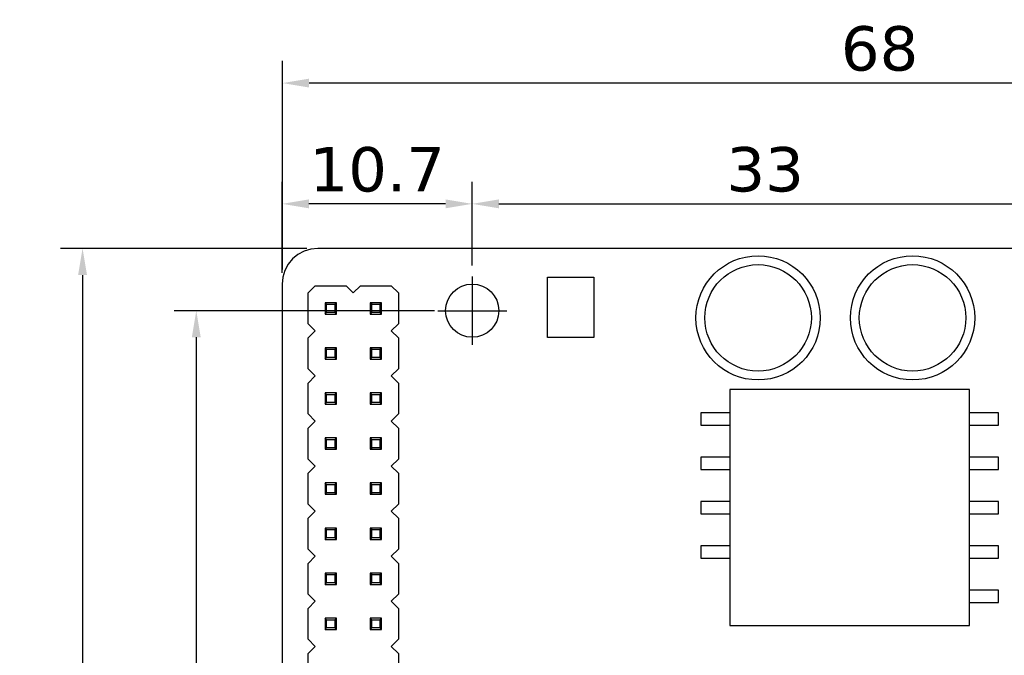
# Model space of a CAD drawing. Header units: millimetres. Extents: x 344 to 479, y 172 to 285.
# Tile 15 of 22: x 344 to 400, y 249 to 285. Entities that reach past the tile are written whole.
import ezdxf

# ---------------------------------------------------------------- set-up
doc = ezdxf.new("R2010")
doc.units = ezdxf.units.MM
doc.header["$LTSCALE"] = 30.734
doc.header["$PDMODE"] = 3
doc.header["$PDSIZE"] = 0.3125
doc.linetypes.add('CENTER', pattern=[0.6, 0.375, -0.075, 0.075, -0.075])
doc.layers.get('0').update_dxf_attribs({"linetype": 'CONTINUOUS'})
doc.layers.get('Defpoints').update_dxf_attribs({"linetype": 'CONTINUOUS'})
doc.layers.add('dim', color=6, linetype='CONTINUOUS', lineweight=9)
doc.styles.add('Verdana', font='verdana.ttf', dxfattribs={"height": 2.5})
doc.dimstyles.new('aaaaaaaa 3.0', dxfattribs={"dimtxt": 2.5, "dimasz": 1.5, "dimexe": 1.25, "dimexo": 0.625, "dimtad": 1, "dimdec": 1, "dimzin": 9, "dimdsep": 46, "dimtxsty": 'Verdana', "dimcen": 0, "dimazin": 0, "dimtfac": 1, "dimtofl": 0, "dimtmove": 0, "dimatfit": 3, "dimfxl": 1, "dimlwd": 25, "dimlwe": 25, "dimarcsym": 0})

# ---------------------------------------------------------------- blocks, each defined once
blk = doc.blocks.new('*D30')
at = {"layer": 'Defpoints', "color": 0}
for p in [(360.904, 272.307), (347.656, 217.312), (360.708, 217.312)]:
    blk.add_point(p, dxfattribs=at)
at = {"layer": 'dim', "color": 0, "lineweight": 25}
for p, q in [((360.279, 272.307), (346.406, 272.307)), ((347.656, 270.807), (347.656, 218.812)), ((360.083, 217.312), (346.406, 217.312))]:
    blk.add_line(p, q, dxfattribs=at)
at = {"layer": 'dim', "color": 0}
for points in [[(347.906, 270.807), (347.406, 270.807), (347.656, 272.307)], [(347.406, 218.812), (347.906, 218.812), (347.656, 217.312)]]:
    blk.add_solid(points, dxfattribs=at)
at = {"layer": 'dim', "color": 0, "insert": (345.755, 245.841), "char_height": 2.5, "attachment_point": 5, "rotation": 90, "style": 'Verdana'}
blk.add_mtext('55', dxfattribs=at)
blk = doc.blocks.new('*D31')
at = {"layer": 'Defpoints', "color": 0}
for p in [(358.918, 281.625), (358.918, 270.493), (426.914, 270.297)]:
    blk.add_point(p, dxfattribs=at)
at = {"layer": 'dim', "color": 0, "lineweight": 25}
for p, q in [((358.918, 271.118), (358.918, 282.875)), ((426.914, 270.922), (426.914, 282.875)), ((425.414, 281.625), (360.418, 281.625))]:
    blk.add_line(p, q, dxfattribs=at)
at = {"layer": 'dim', "color": 0}
for points in [[(360.418, 281.875), (360.418, 281.375), (358.918, 281.625)], [(425.414, 281.375), (425.414, 281.875), (426.914, 281.625)]]:
    blk.add_solid(points, dxfattribs=at)
at = {"layer": 'dim', "color": 0, "insert": (392.549, 283.557), "char_height": 2.5, "attachment_point": 5, "style": 'Verdana'}
blk.add_mtext('68', dxfattribs=at)
blk = doc.blocks.new('*D32')
at = {"layer": 'Defpoints', "color": 0}
for p in [(402.604, 274.817), (369.604, 270.727), (402.604, 270.297)]:
    blk.add_point(p, dxfattribs=at)
at = {"layer": 'dim', "color": 0, "lineweight": 25}
for p, q in [((369.604, 271.352), (369.604, 276.067)), ((402.604, 270.922), (402.604, 276.067)), ((371.104, 274.817), (401.104, 274.817))]:
    blk.add_line(p, q, dxfattribs=at)
at = {"layer": 'dim', "color": 0}
for points in [[(371.104, 275.067), (371.104, 274.567), (369.604, 274.817)], [(401.104, 274.567), (401.104, 275.067), (402.604, 274.817)]]:
    blk.add_solid(points, dxfattribs=at)
at = {"layer": 'dim', "color": 0, "insert": (386.104, 276.744), "char_height": 2.5, "attachment_point": 5, "style": 'Verdana'}
blk.add_mtext('33', dxfattribs=at)
blk = doc.blocks.new('*D33')
at = {"layer": 'Defpoints', "color": 0}
for p in [(358.904, 274.817), (369.604, 270.727), (358.904, 270.297)]:
    blk.add_point(p, dxfattribs=at)
at = {"layer": 'dim', "color": 0, "lineweight": 25}
for p, q in [((358.904, 270.922), (358.904, 276.067)), ((369.604, 271.352), (369.604, 276.067)), ((368.104, 274.817), (360.404, 274.817))]:
    blk.add_line(p, q, dxfattribs=at)
at = {"layer": 'dim', "color": 0}
for points in [[(360.404, 275.067), (360.404, 274.567), (358.904, 274.817)], [(368.104, 274.567), (368.104, 275.067), (369.604, 274.817)]]:
    blk.add_solid(points, dxfattribs=at)
at = {"layer": 'dim', "color": 0, "insert": (364.254, 276.743), "char_height": 2.5, "attachment_point": 5, "style": 'Verdana'}
blk.add_mtext('10.7', dxfattribs=at)
blk = doc.blocks.new('*D35')
at = {"layer": 'Defpoints', "color": 0}
for p in [(368.104, 268.797), (354.06, 220.797), (368.104, 220.797)]:
    blk.add_point(p, dxfattribs=at)
at = {"layer": 'dim', "color": 0, "lineweight": 25}
for p, q in [((367.479, 268.797), (352.81, 268.797)), ((354.06, 267.297), (354.06, 222.297)), ((367.479, 220.797), (352.81, 220.797))]:
    blk.add_line(p, q, dxfattribs=at)
at = {"layer": 'dim', "color": 0}
for points in [[(354.31, 267.297), (353.81, 267.297), (354.06, 268.797)], [(353.81, 222.297), (354.31, 222.297), (354.06, 220.797)]]:
    blk.add_solid(points, dxfattribs=at)
at = {"layer": 'dim', "color": 0, "insert": (352.128, 244.797), "char_height": 2.5, "attachment_point": 5, "rotation": 90, "style": 'Verdana'}
blk.add_mtext('48', dxfattribs=at)

msp = doc.modelspace()

# ---------------------------------------------------------------- linework, layer by layer
at = {"color": 7, "linetype": 'Continuous'}
for p, q in [((360.904, 272.307), (360.512, 272.268)), ((424.904, 272.297), (360.904, 272.307)), ((359.787, 271.968), (359.483, 271.718)), ((360.135, 272.154), (359.787, 271.968)), ((360.512, 272.268), (360.135, 272.154)), ((359.233, 271.414), (359.047, 271.066)), ((359.483, 271.718), (359.233, 271.414)), ((358.933, 270.689), (358.904, 270.297)), ((359.047, 271.066), (358.933, 270.689)), ((373.851, 267.28), (373.851, 270.68)), ((373.851, 270.68), (376.451, 270.68)), ((376.451, 270.68), (376.451, 267.28)), ((358.904, 270.297), (358.894, 219.297)), ((360.364, 269.797), (360.764, 270.197)), ((360.764, 270.197), (362.504, 270.197)), ((362.504, 270.197), (362.904, 269.797)), ((362.904, 269.797), (363.304, 270.197)), ((363.304, 270.197), (365.044, 270.197)), ((365.044, 270.197), (365.444, 269.797)), ((360.364, 268.057), (360.364, 269.797)), ((365.444, 269.797), (365.444, 268.057)), ((361.314, 269.247), (361.314, 268.607)), ((361.402, 269.159), (361.314, 269.247)), ((361.954, 269.247), (361.314, 269.247)), ((361.402, 268.695), (361.402, 269.159)), ((361.402, 269.159), (361.866, 269.159)), ((361.866, 269.159), (361.954, 269.247)), ((361.866, 269.159), (361.866, 268.695)), ((361.954, 268.607), (361.954, 269.247)), ((363.854, 269.247), (363.854, 268.607)), ((363.942, 269.159), (363.854, 269.247)), ((364.494, 269.247), (363.854, 269.247)), ((363.942, 268.695), (363.942, 269.159)), ((363.942, 269.159), (364.406, 269.159)), ((364.406, 269.159), (364.494, 269.247)), ((364.406, 269.159), (364.406, 268.695)), ((364.494, 268.607), (364.494, 269.247)), ((361.314, 268.607), (361.402, 268.695)), ((361.314, 268.607), (361.954, 268.607)), ((361.866, 268.695), (361.402, 268.695)), ((361.954, 268.607), (361.866, 268.695)), ((363.854, 268.607), (363.942, 268.695)), ((363.854, 268.607), (364.494, 268.607)), ((364.406, 268.695), (363.942, 268.695)), ((364.494, 268.607), (364.406, 268.695)), ((360.764, 267.657), (360.364, 268.057)), ((365.444, 268.057), (365.044, 267.657)), ((360.364, 267.257), (360.764, 267.657)), ((365.044, 267.657), (365.444, 267.257)), ((360.364, 265.517), (360.364, 267.257)), ((365.444, 267.257), (365.444, 265.517)), ((376.451, 267.28), (373.851, 267.28)), ((361.314, 266.707), (361.314, 266.067)), ((361.402, 266.619), (361.314, 266.707)), ((361.954, 266.707), (361.314, 266.707)), ((361.402, 266.155), (361.402, 266.619)), ((361.402, 266.619), (361.866, 266.619)), ((361.866, 266.619), (361.954, 266.707)), ((361.866, 266.619), (361.866, 266.155)), ((361.954, 266.067), (361.954, 266.707)), ((363.854, 266.707), (363.854, 266.067)), ((363.942, 266.619), (363.854, 266.707)), ((364.494, 266.707), (363.854, 266.707)), ((363.942, 266.155), (363.942, 266.619)), ((363.942, 266.619), (364.406, 266.619)), ((364.406, 266.619), (364.494, 266.707)), ((364.406, 266.619), (364.406, 266.155)), ((364.494, 266.067), (364.494, 266.707)), ((361.314, 266.067), (361.402, 266.155)), ((361.314, 266.067), (361.954, 266.067)), ((361.866, 266.155), (361.402, 266.155)), ((361.954, 266.067), (361.866, 266.155)), ((363.854, 266.067), (363.942, 266.155)), ((363.854, 266.067), (364.494, 266.067)), ((364.406, 266.155), (363.942, 266.155)), ((364.494, 266.067), (364.406, 266.155)), ((360.764, 265.117), (360.364, 265.517)), ((360.364, 264.717), (360.764, 265.117)), ((365.444, 265.517), (365.044, 265.117)), ((365.044, 265.117), (365.444, 264.717)), ((360.364, 262.977), (360.364, 264.717)), ((365.444, 264.717), (365.444, 262.977)), ((361.314, 264.167), (361.314, 263.527)), ((361.402, 264.079), (361.314, 264.167)), ((361.954, 264.167), (361.314, 264.167)), ((361.402, 263.615), (361.402, 264.079)), ((361.402, 264.079), (361.866, 264.079)), ((361.866, 264.079), (361.954, 264.167)), ((361.866, 264.079), (361.866, 263.615)), ((361.954, 263.527), (361.954, 264.167)), ((363.854, 264.167), (363.854, 263.527)), ((363.942, 264.079), (363.854, 264.167)), ((364.494, 264.167), (363.854, 264.167)), ((363.942, 263.615), (363.942, 264.079)), ((363.942, 264.079), (364.406, 264.079)), ((364.406, 264.079), (364.494, 264.167)), ((364.406, 264.079), (364.406, 263.615)), ((364.494, 263.527), (364.494, 264.167)), ((384.12, 264.347), (384.12, 251.047)), ((397.615, 264.347), (384.12, 264.347)), ((397.615, 251.047), (397.615, 264.347)), ((361.314, 263.527), (361.402, 263.615)), ((361.314, 263.527), (361.954, 263.527)), ((361.866, 263.615), (361.402, 263.615)), ((361.954, 263.527), (361.866, 263.615)), ((363.854, 263.527), (363.942, 263.615)), ((363.854, 263.527), (364.494, 263.527)), ((364.406, 263.615), (363.942, 263.615)), ((364.494, 263.527), (364.406, 263.615)), ((360.764, 262.577), (360.364, 262.977)), ((365.444, 262.977), (365.044, 262.577)), ((382.48, 263.047), (382.48, 262.347)), ((384.12, 263.047), (382.48, 263.047)), ((399.254, 263.047), (397.615, 263.047)), ((399.254, 262.347), (399.254, 263.047)), ((360.364, 262.177), (360.764, 262.577)), ((365.044, 262.577), (365.444, 262.177)), ((382.48, 262.347), (384.12, 262.347)), ((397.615, 262.347), (399.254, 262.347)), ((360.364, 260.437), (360.364, 262.177)), ((365.444, 262.177), (365.444, 260.437)), ((361.314, 261.627), (361.314, 260.987)), ((361.402, 261.539), (361.314, 261.627)), ((361.954, 261.627), (361.314, 261.627)), ((361.402, 261.075), (361.402, 261.539)), ((361.402, 261.539), (361.866, 261.539)), ((361.866, 261.539), (361.954, 261.627)), ((361.866, 261.539), (361.866, 261.075)), ((361.954, 260.987), (361.954, 261.627)), ((363.854, 261.627), (363.854, 260.987)), ((363.942, 261.539), (363.854, 261.627)), ((364.494, 261.627), (363.854, 261.627)), ((363.942, 261.075), (363.942, 261.539)), ((363.942, 261.539), (364.406, 261.539)), ((364.406, 261.539), (364.494, 261.627)), ((364.406, 261.539), (364.406, 261.075)), ((364.494, 260.987), (364.494, 261.627)), ((361.314, 260.987), (361.402, 261.075)), ((361.314, 260.987), (361.954, 260.987)), ((361.866, 261.075), (361.402, 261.075)), ((361.954, 260.987), (361.866, 261.075)), ((363.854, 260.987), (363.942, 261.075)), ((363.854, 260.987), (364.494, 260.987)), ((364.406, 261.075), (363.942, 261.075)), ((364.494, 260.987), (364.406, 261.075)), ((360.764, 260.037), (360.364, 260.437)), ((365.444, 260.437), (365.044, 260.037)), ((382.48, 260.547), (382.48, 259.847)), ((384.12, 260.547), (382.48, 260.547)), ((399.254, 260.547), (397.615, 260.547)), ((399.254, 259.847), (399.254, 260.547)), ((360.364, 259.637), (360.764, 260.037)), ((360.364, 257.897), (360.364, 259.637)), ((365.044, 260.037), (365.444, 259.637)), ((365.444, 259.637), (365.444, 257.897)), ((382.48, 259.847), (384.12, 259.847)), ((397.615, 259.847), (399.254, 259.847)), ((361.314, 259.087), (361.314, 258.447)), ((361.402, 258.999), (361.314, 259.087)), ((361.954, 259.087), (361.314, 259.087)), ((361.402, 258.535), (361.402, 258.999)), ((361.402, 258.999), (361.866, 258.999)), ((361.866, 258.999), (361.954, 259.087)), ((361.866, 258.999), (361.866, 258.535)), ((361.954, 258.447), (361.954, 259.087)), ((363.854, 259.087), (363.854, 258.447)), ((363.942, 258.999), (363.854, 259.087)), ((364.494, 259.087), (363.854, 259.087)), ((363.942, 258.535), (363.942, 258.999)), ((363.942, 258.999), (364.406, 258.999)), ((364.406, 258.999), (364.494, 259.087)), ((364.406, 258.999), (364.406, 258.535)), ((364.494, 258.447), (364.494, 259.087)), ((361.314, 258.447), (361.402, 258.535)), ((361.314, 258.447), (361.954, 258.447)), ((361.866, 258.535), (361.402, 258.535)), ((361.954, 258.447), (361.866, 258.535)), ((363.854, 258.447), (363.942, 258.535)), ((363.854, 258.447), (364.494, 258.447)), ((364.406, 258.535), (363.942, 258.535)), ((364.494, 258.447), (364.406, 258.535)), ((360.764, 257.497), (360.364, 257.897)), ((365.444, 257.897), (365.044, 257.497)), ((382.48, 258.047), (382.48, 257.347)), ((384.12, 258.047), (382.48, 258.047)), ((399.254, 258.047), (397.615, 258.047)), ((399.254, 257.347), (399.254, 258.047)), ((360.364, 257.097), (360.764, 257.497)), ((365.044, 257.497), (365.444, 257.097)), ((382.48, 257.347), (384.12, 257.347)), ((397.615, 257.347), (399.254, 257.347)), ((360.364, 255.357), (360.364, 257.097)), ((365.444, 257.097), (365.444, 255.357)), ((361.314, 256.547), (361.314, 255.907)), ((361.402, 256.459), (361.314, 256.547)), ((361.954, 256.547), (361.314, 256.547)), ((361.402, 255.995), (361.402, 256.459)), ((361.402, 256.459), (361.866, 256.459)), ((361.866, 256.459), (361.954, 256.547)), ((361.866, 256.459), (361.866, 255.995)), ((361.954, 255.907), (361.954, 256.547)), ((363.854, 256.547), (363.854, 255.907)), ((363.942, 256.459), (363.854, 256.547)), ((364.494, 256.547), (363.854, 256.547)), ((363.942, 255.995), (363.942, 256.459)), ((363.942, 256.459), (364.406, 256.459)), ((364.406, 256.459), (364.494, 256.547)), ((364.406, 256.459), (364.406, 255.995)), ((364.494, 255.907), (364.494, 256.547)), ((361.314, 255.907), (361.402, 255.995)), ((361.314, 255.907), (361.954, 255.907)), ((361.866, 255.995), (361.402, 255.995)), ((361.954, 255.907), (361.866, 255.995)), ((363.854, 255.907), (363.942, 255.995)), ((363.854, 255.907), (364.494, 255.907)), ((364.406, 255.995), (363.942, 255.995)), ((364.494, 255.907), (364.406, 255.995)), ((360.764, 254.957), (360.364, 255.357)), ((365.444, 255.357), (365.044, 254.957)), ((382.48, 255.547), (382.48, 254.847)), ((384.12, 255.547), (382.48, 255.547)), ((399.254, 255.547), (397.615, 255.547)), ((399.254, 254.847), (399.254, 255.547)), ((360.364, 254.557), (360.764, 254.957)), ((360.364, 252.817), (360.364, 254.557)), ((365.044, 254.957), (365.444, 254.557)), ((365.444, 254.557), (365.444, 252.817)), ((382.48, 254.847), (384.12, 254.847)), ((397.615, 254.847), (399.254, 254.847)), ((361.314, 254.007), (361.314, 253.367)), ((361.402, 253.919), (361.314, 254.007)), ((361.954, 254.007), (361.314, 254.007)), ((361.866, 253.919), (361.954, 254.007)), ((361.954, 253.367), (361.954, 254.007)), ((363.854, 254.007), (363.854, 253.367)), ((363.942, 253.919), (363.854, 254.007)), ((364.494, 254.007), (363.854, 254.007)), ((364.406, 253.919), (364.494, 254.007)), ((364.494, 253.367), (364.494, 254.007)), ((361.314, 253.367), (361.402, 253.455)), ((361.402, 253.455), (361.402, 253.919)), ((361.402, 253.919), (361.866, 253.919)), ((361.866, 253.455), (361.402, 253.455)), ((361.866, 253.919), (361.866, 253.455)), ((361.954, 253.367), (361.866, 253.455)), ((363.854, 253.367), (363.942, 253.455)), ((363.942, 253.455), (363.942, 253.919)), ((363.942, 253.919), (364.406, 253.919)), ((364.406, 253.455), (363.942, 253.455)), ((364.406, 253.919), (364.406, 253.455)), ((364.494, 253.367), (364.406, 253.455)), ((361.314, 253.367), (361.954, 253.367)), ((363.854, 253.367), (364.494, 253.367)), ((399.254, 253.047), (397.615, 253.047)), ((399.254, 252.347), (399.254, 253.047)), ((360.764, 252.417), (360.364, 252.817)), ((360.364, 252.017), (360.764, 252.417)), ((365.444, 252.817), (365.044, 252.417)), ((365.044, 252.417), (365.444, 252.017)), ((397.615, 252.347), (399.254, 252.347)), ((360.364, 250.277), (360.364, 252.017)), ((365.444, 252.017), (365.444, 250.277)), ((361.314, 251.467), (361.314, 250.827)), ((361.402, 251.379), (361.314, 251.467)), ((361.954, 251.467), (361.314, 251.467)), ((361.402, 250.915), (361.402, 251.379)), ((361.402, 251.379), (361.866, 251.379)), ((361.866, 251.379), (361.954, 251.467)), ((361.866, 251.379), (361.866, 250.915)), ((361.954, 250.827), (361.954, 251.467)), ((363.854, 251.467), (363.854, 250.827)), ((363.942, 251.379), (363.854, 251.467)), ((364.494, 251.467), (363.854, 251.467)), ((363.942, 250.915), (363.942, 251.379)), ((363.942, 251.379), (364.406, 251.379)), ((364.406, 251.379), (364.494, 251.467)), ((364.406, 251.379), (364.406, 250.915)), ((364.494, 250.827), (364.494, 251.467)), ((361.314, 250.827), (361.402, 250.915)), ((361.314, 250.827), (361.954, 250.827)), ((361.866, 250.915), (361.402, 250.915)), ((361.954, 250.827), (361.866, 250.915)), ((363.854, 250.827), (363.942, 250.915)), ((363.854, 250.827), (364.494, 250.827)), ((364.406, 250.915), (363.942, 250.915)), ((364.494, 250.827), (364.406, 250.915)), ((384.12, 251.047), (397.615, 251.047)), ((360.764, 249.877), (360.364, 250.277)), ((365.444, 250.277), (365.044, 249.877)), ((360.364, 249.477), (360.764, 249.877)), ((365.044, 249.877), (365.444, 249.477)), ((360.364, 247.737), (360.364, 249.477)), ((365.444, 249.477), (365.444, 247.737))]:
    msp.add_line(p, q, dxfattribs=at)
at = {"color": 1, "linetype": 'CENTER'}
for p, q in [((369.604, 270.727), (369.604, 266.868)), ((367.66, 268.797), (371.548, 268.797))]:
    msp.add_line(p, q, dxfattribs=at)
at = {"color": 7, "linetype": 'Continuous'}
for centre, radius in [((385.704, 268.392), 3.5), ((394.404, 268.392), 3.5), ((385.704, 268.392), 3), ((394.404, 268.392), 3), ((369.604, 268.797), 1.5)]:
    msp.add_circle(centre, radius, dxfattribs=at)

# ---------------------------------------------------------------- dimensions: what is measured, and where the dimension line sits
at = {"layer": 'dim'}
dim = msp.add_linear_dim(base=(358.918, 281.625), p1=(426.914, 270.297), p2=(358.918, 270.493), dimstyle='aaaaaaaa 3.0', dxfattribs=at)
dim.commit()
dim.dimension.update_dxf_attribs({"geometry": '*D31', "text_midpoint": (392.549, 281.625), "dimtype": 160})
for base, p2, picture, middle in [((358.904, 274.817), (358.904, 270.297), '*D33', (364.254, 276.743)), ((402.604, 274.817), (402.604, 270.297), '*D32', (386.104, 276.744))]:
    dim = msp.add_linear_dim(base=base, p1=(369.604, 270.727), p2=p2, dimstyle='aaaaaaaa 3.0', dxfattribs=at)
    dim.commit()
    dim.dimension.update_dxf_attribs({"geometry": picture, "text_midpoint": middle})
dim = msp.add_linear_dim(base=(347.656, 217.312), p1=(360.904, 272.307), p2=(360.708, 217.312), angle=90, dimstyle='aaaaaaaa 3.0', dxfattribs=at)
dim.commit()
dim.dimension.update_dxf_attribs({"geometry": '*D30', "text_midpoint": (347.656, 245.841), "dimtype": 160})
dim = msp.add_linear_dim(base=(354.06, 220.797), p1=(368.104, 268.797), p2=(368.104, 220.797), angle=90, dimstyle='aaaaaaaa 3.0', dxfattribs=at)
dim.commit()
dim.dimension.update_dxf_attribs({"geometry": '*D35', "text_midpoint": (352.128, 244.797)})

doc.saveas('drawing.dxf')
